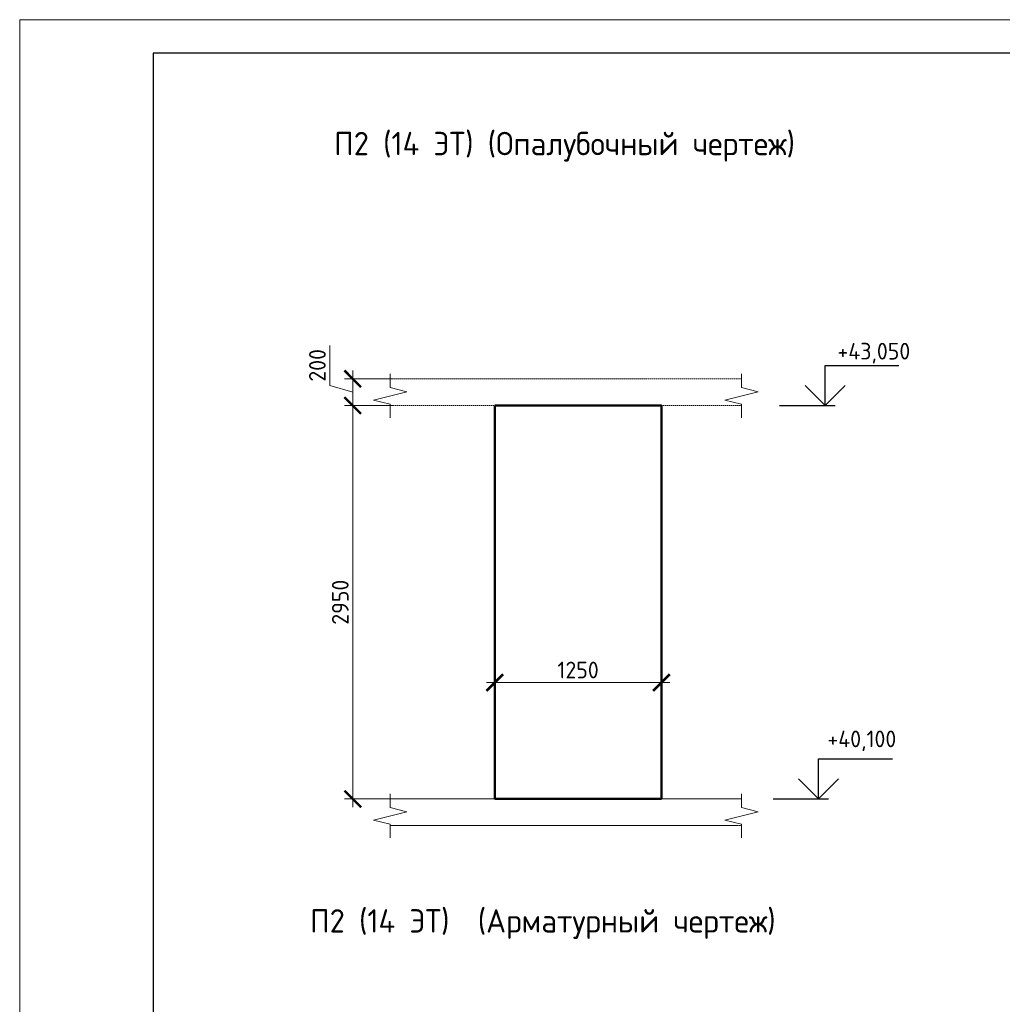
# Model space of a CAD drawing. Header units: millimetres. Extents: x 369815 to 1481759, y -423071 to -27917.
# Tile 185 of 256: x 542900 to 557641, y -315946 to -301178. Entities that reach past the tile are written whole.
import ezdxf

# ---------------------------------------------------------------- set-up
doc = ezdxf.new("R2010")
doc.units = ezdxf.units.MM
doc.linetypes.add('01 Штриховая _4 мм_', pattern=[6, 3.5, -2.5])
for name, color, linetype, lineweight in [('AF_Perekritie', 90, 'Continuous', 18), ('AF_Stena', 90, 'Continuous', 18), ('KR_Fundament', 253, 'Continuous', 18), ('РАЗМЕРЫ', 1, 'Continuous', 9), ('ТОНКИЕ', 7, 'Continuous', 9)]:
    doc.layers.add(name, color=color, linetype=linetype, lineweight=lineweight)
doc.layers.add('ТОЛСТЫЕ_ОСНОВНЫЕ', color=6, linetype='Continuous')
doc.styles.add('GOST-2.304_Type-B', font='GOST_Common.ttf')
doc.dimstyles.new('мой 25', dxfattribs={"dimscale": 100, "dimtxt": 2.5, "dimasz": 2.5, "dimexe": 1.25, "dimexo": 0.625, "dimtad": 1, "dimdec": 0, "dimlfac": 0.5, "dimtxsty": 'GOST-2.304_Type-B', "dimblk": 'ARCHTICK', "dimcen": 2.5, "dimdle": 1.25, "dimaunit": 1, "dimadec": 1, "dimazin": 2, "dimtfac": 1, "dimtdec": 0, "dimtmove": 1, "dimatfit": 3, "dimfxl": 6, "dimfxlon": 1, "dimtfill": 1, "dimlwd": -1, "dimlwe": -1, "dimarcsym": 0})

# ---------------------------------------------------------------- blocks, each defined once
blk = doc.blocks.new('*U78')
at = {"layer": 'ТОЛСТЫЕ_ОСНОВНЫЕ', "color": 6}
blk.add_lwpolyline([(20, 5), (415, 5), (415, 292), (20, 292)], close=True, dxfattribs=at)
at = {"layer": 'ТОНКИЕ'}
blk.add_lwpolyline([(0, 0), (420, 0), (420, 297), (0, 297)], close=True, dxfattribs=at)
blk = doc.blocks.new('_ArchTick')
at = {"color": 0, "linetype": 'ByBlock', "const_width": 0.15}
blk.add_lwpolyline([(-0.5, -0.5), (0.5, 0.5)], dxfattribs=at)
blk = doc.blocks.new('*D1529')
at = {"layer": 'DEFPOINTS', "color": 0, "transparency": 16777216}
for p in [(550027, -309321), (552527, -309321), (552527, -311120)]:
    blk.add_point(p, dxfattribs=at)
at = {"layer": 'РАЗМЕРЫ', "color": 0, "linetype": 'Continuous', "transparency": 16777216}
for p, q in [((550027, -310520), (550027, -311245)), ((552527, -310520), (552527, -311245)), ((549902, -311120), (552652, -311120))]:
    blk.add_line(p, q, dxfattribs=at)
at = {"layer": 'РАЗМЕРЫ', "color": 0, "transparency": 16777216, "xscale": 250, "yscale": 250, "zscale": 250, "rotation": 180}
blk.add_blockref('_ArchTick', (550027, -311120), dxfattribs=at)
at = {"layer": 'РАЗМЕРЫ', "color": 0, "transparency": 16777216, "xscale": 250, "yscale": 250, "zscale": 250}
blk.add_blockref('_ArchTick', (552527, -311120), dxfattribs=at)
at = {"layer": 'РАЗМЕРЫ', "color": 0, "transparency": 16777216, "insert": (551277, -310932), "char_height": 250, "attachment_point": 5, "style": 'GOST-2.304_Type-B', "bg_fill": 3, "box_fill_scale": 1.1, "bg_fill_color": 256, "bg_fill_true_color": 13158600, "bg_fill_transparency": 0}
blk.add_mtext('1250', dxfattribs=at)
blk = doc.blocks.new('*D1578')
at = {"layer": 'DEFPOINTS', "color": 0, "transparency": 16777216}
for p in [(548816, -306565), (547897, -306965), (548816, -306965)]:
    blk.add_point(p, dxfattribs=at)
at = {"layer": 'РАЗМЕРЫ', "color": 0, "linetype": 'Continuous', "transparency": 16777216}
for p, q in [((547554, -306662), (547554, -306062)), ((547897, -306440), (547897, -307090)), ((548497, -306565), (547772, -306565)), ((547897, -306765), (547554, -306662)), ((548497, -306965), (547772, -306965))]:
    blk.add_line(p, q, dxfattribs=at)
at = {"layer": 'РАЗМЕРЫ', "color": 0, "transparency": 16777216, "xscale": 250, "yscale": 250, "zscale": 250}
for p, rotation in [((547897, -306565), 90), ((547897, -306965), 270)]:
    blk.add_blockref('_ArchTick', p, dxfattribs=dict(at, rotation=rotation))
at = {"layer": 'РАЗМЕРЫ', "color": 0, "transparency": 16777216, "insert": (547366, -306362), "char_height": 250, "attachment_point": 5, "rotation": 90, "style": 'GOST-2.304_Type-B', "bg_fill": 3, "box_fill_scale": 1.1, "bg_fill_color": 256, "bg_fill_true_color": 13158600, "bg_fill_transparency": 0}
blk.add_mtext('200', dxfattribs=at)
blk = doc.blocks.new('*D1579')
at = {"layer": 'DEFPOINTS', "color": 0, "transparency": 16777216}
for p in [(548816, -306965), (547897, -312865), (549375, -312865)]:
    blk.add_point(p, dxfattribs=at)
at = {"layer": 'РАЗМЕРЫ', "color": 0, "linetype": 'Continuous', "transparency": 16777216}
for p, q in [((547897, -306840), (547897, -312990)), ((548497, -306965), (547772, -306965)), ((548497, -312865), (547772, -312865))]:
    blk.add_line(p, q, dxfattribs=at)
at = {"layer": 'РАЗМЕРЫ', "color": 0, "transparency": 16777216, "xscale": 250, "yscale": 250, "zscale": 250}
for p, rotation in [((547897, -306965), 90), ((547897, -312865), 270)]:
    blk.add_blockref('_ArchTick', p, dxfattribs=dict(at, rotation=rotation))
at = {"layer": 'РАЗМЕРЫ', "color": 0, "transparency": 16777216, "insert": (547710, -309915), "char_height": 250, "attachment_point": 5, "rotation": 90, "style": 'GOST-2.304_Type-B', "bg_fill": 3, "box_fill_scale": 1.1, "bg_fill_color": 256, "bg_fill_true_color": 13158600, "bg_fill_transparency": 0}
blk.add_mtext('2950', dxfattribs=at)

msp = doc.modelspace()

# ---------------------------------------------------------------- linework, layer by layer
at = {"elevation": 3100}
for points in [[(554982.5, -306364.8), (556087.8, -306364.8)], [(554982.5, -306964.8), (554982.5, -306364.8)], [(555282.5, -306664.8), (554982.5, -306964.8), (554682.5, -306664.8)], [(554297.9, -306964.8), (555132.5, -306964.8)], [(554885.8, -312264.8), (555991, -312264.8)], [(554885.8, -312864.8), (554885.8, -312264.8)], [(555185.8, -312564.8), (554885.8, -312864.8), (554585.8, -312564.8)], [(554201.2, -312864.8), (555035.8, -312864.8)]]:
    msp.add_lwpolyline(points, dxfattribs=at)
at = {"layer": 'AF_Perekritie', "linetype": '01 Штриховая _4 мм_', "lineweight": 9}
for p, q in [((553646.7, -306564.8, 3100), (548455.9, -306564.8, 3100)), ((553646.8, -306564.8, 3100), (553728.2, -306564.8, 3100)), ((548455.9, -306964.8, 3100), (553646.7, -306964.8, 3100)), ((553728.2, -306964.8, 3100), (553646.8, -306964.8, 3100)), ((553646.8, -312864.8, 3100), (553728.2, -312864.8, 3100)), ((553728.2, -313264.8, 3100), (553646.8, -313264.8, 3100))]:
    msp.add_line(p, q, dxfattribs=at)
at = {"layer": 'AF_Stena', "lineweight": 50}
for p, q in [((552526.7, -306964.8, 3100), (550026.7, -306964.8, 3100)), ((550026.7, -306964.8, 3100), (550026.7, -312864.8, 3100)), ((552526.7, -312864.8, 3100), (552526.7, -306964.8, 3100)), ((550026.7, -312864.8, 3100), (552526.7, -312864.8, 3100))]:
    msp.add_line(p, q, dxfattribs=at)
at = {"layer": 'AF_Stena', "lineweight": 20, "elevation": 3100}
for points in [[(548455.9, -306639.8), (548455.9, -306489.8)], [(553728.2, -306639.8), (553728.2, -306489.8)], [(548455.9, -306639.8), (548455.9, -306694.8)], [(548455.9, -306694.8), (548705.9, -306757.3)], [(553728.2, -306639.8), (553728.2, -306694.8)], [(553728.2, -306694.8), (553978.2, -306757.3)], [(548705.9, -306757.3), (548205.9, -306882.3)], [(548205.9, -306882.3), (548455.9, -306944.8)], [(553978.2, -306757.3), (553478.2, -306882.3)], [(553478.2, -306882.3), (553728.2, -306944.8)], [(548455.9, -306944.8), (548455.9, -306999.8)], [(548455.9, -306999.8), (548455.9, -307149.8)], [(553728.2, -306944.8), (553728.2, -306999.8)], [(553728.2, -306999.8), (553728.2, -307149.8)], [(553728.2, -312939.8), (553728.2, -312789.8)], [(553728.2, -312939.8), (553728.2, -312994.8)], [(553978.2, -313057.3), (553478.2, -313182.3)], [(553728.2, -312994.8), (553978.2, -313057.3)], [(548205.9, -313182.3), (548455.9, -313244.8)], [(553478.2, -313182.3), (553728.2, -313244.8)], [(548455.9, -313244.8), (548455.9, -313299.8)], [(548455.9, -313299.8), (548455.9, -313449.8)], [(553728.2, -313244.8), (553728.2, -313299.8)], [(553728.2, -313299.8), (553728.2, -313449.8)]]:
    msp.add_lwpolyline(points, dxfattribs=at)
at = {"layer": 'KR_Fundament', "lineweight": 9}
for p, q in [((553728.2, -312864.8, 3100), (548455.9, -312864.8, 3100)), ((548455.9, -313264.8, 3100), (553646.7, -313264.8, 3100))]:
    msp.add_line(p, q, dxfattribs=at)

# ---------------------------------------------------------------- block references
at = {"xscale": 100, "yscale": 100, "zscale": 100}
msp.add_blockref('*U78', (542900.4, -330877.6, 3100), dxfattribs=at)

# ---------------------------------------------------------------- texts
at = {"style": 'GOST-2.304_Type-B'}
for s, p in [('+43,050', (555168.4, -306274.8, 3100)), ('+40,100', (555017.4, -312089.9, 3100))]:
    msp.add_text(s, height=250, dxfattribs=at).set_placement(p)
at = {"layer": 'РАЗМЕРЫ', "char_height": 350, "attachment_point": 5, "style": 'GOST-2.304_Type-B'}
for s, width, insert in [('П2 (14 ЭТ) (Опалубочный чертеж)', 9816.088, (551073.6, -303083.3, 3100)), ('П2 (14 ЭТ)  (Арматурный чертеж)', 10326.693, (550747.8, -314742.2, 3100))]:
    msp.add_mtext_dynamic_manual_height_columns(s, width=width, gutter_width=625, heights=[0], dxfattribs=dict(at, insert=insert))

# ---------------------------------------------------------------- next in the draw order: dimensions: what is measured, and where the dimension line sits
at = {"layer": 'РАЗМЕРЫ', "color": 146}
dim = msp.add_linear_dim(base=(547897.4, -306964.8, 3100), p1=(548816.4, -306564.8, 3100), p2=(548816.4, -306964.8, 3100), angle=90, dimstyle='мой 25', dxfattribs=at)
dim.commit()
dim.dimension.update_dxf_attribs({"geometry": '*D1578', "text_midpoint": (547366.2, -306599.2, 3100)})
at = {"layer": 'РАЗМЕРЫ', "color": 146, "true_color": 0x006272}
dim = msp.add_linear_dim(base=(552526.7, -311119.6, 3100), p1=(550026.7, -309321.5, 3100), p2=(552526.7, -309321.5, 3100), dimstyle='мой 25', dxfattribs=at)
dim.commit()
dim.dimension.update_dxf_attribs({"geometry": '*D1529', "text_midpoint": (551276.7, -310932.1, 3100)})

# ---------------------------------------------------------------- next in the draw order: dimensions: what is measured, and where the dimension line sits
at = {"layer": 'РАЗМЕРЫ', "color": 146}
dim = msp.add_linear_dim(base=(547897.4, -312864.8, 3100), p1=(548816.4, -306964.8, 3100), p2=(549375, -312864.8, 3100), angle=90, dimstyle='мой 25', dxfattribs=at)
dim.commit()
dim.dimension.update_dxf_attribs({"geometry": '*D1579', "text_midpoint": (547709.9, -309914.8, 3100)})

# ---------------------------------------------------------------- next in the draw order: linework, layer by layer
at = {"layer": 'AF_Stena', "lineweight": 20, "elevation": 3100}
for points in [[(548455.9, -312939.8), (548455.9, -312789.8)], [(548455.9, -312939.8), (548455.9, -312994.8)], [(548705.9, -313057.3), (548205.9, -313182.3)], [(548455.9, -312994.8), (548705.9, -313057.3)]]:
    msp.add_lwpolyline(points, dxfattribs=at)
at = {"layer": 'KR_Fundament', "lineweight": 9}
msp.add_line((553646.7, -312864.8, 3100), (548455.9, -312864.8, 3100), dxfattribs=at)

doc.saveas('drawing.dxf')
